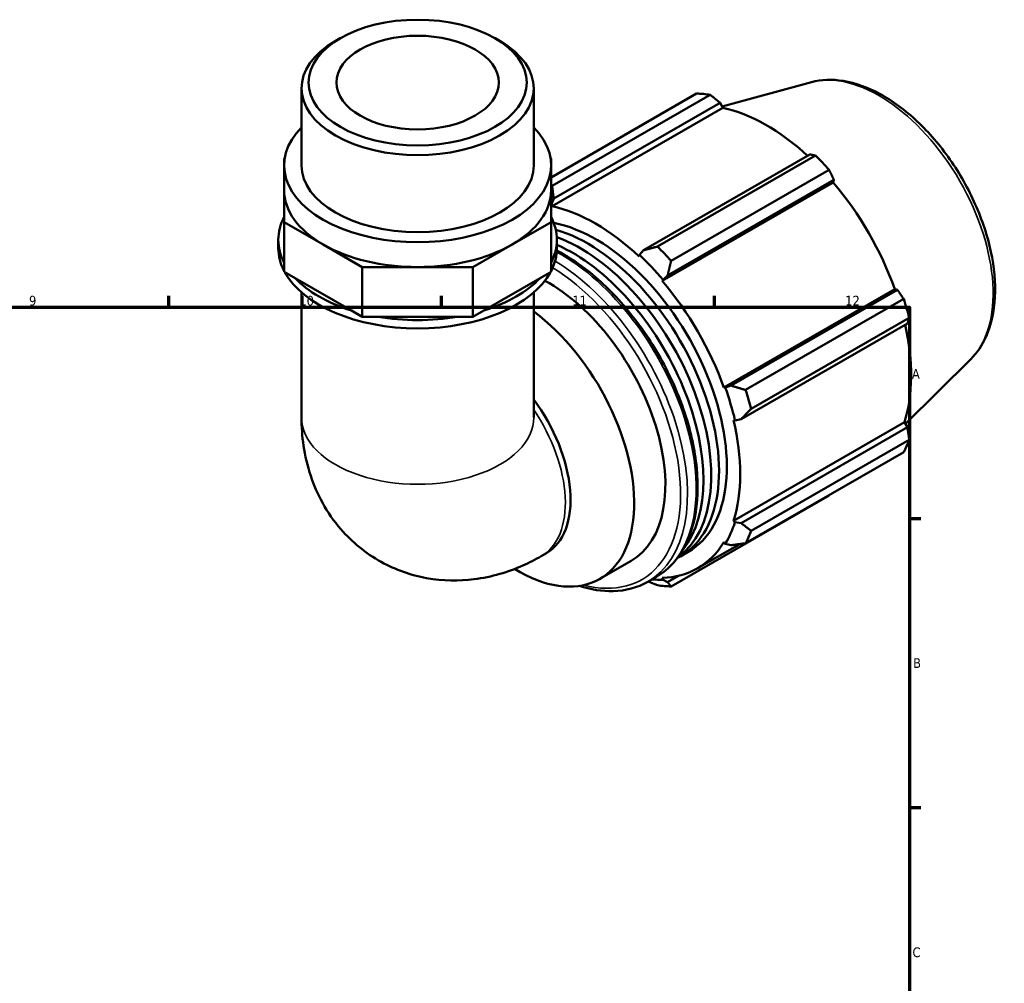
# Model space of a CAD drawing. Header units: millimetres. Extents: x 0 to 931, y 0 to 926.
# Tile 6 of 6: x 592 to 845, y 400 to 648. Entities that reach past the tile are written whole.
import ezdxf

# ---------------------------------------------------------------- set-up
doc = ezdxf.new("R2010")
doc.units = ezdxf.units.MM
for name, color, linetype, lineweight in [('Border (ISO)', 7, 'Continuous', 70), ('Visible (ISO)', 7, 'Continuous', 50), ('Visible Narrow (ISO)', 7, 'Continuous', 35)]:
    doc.layers.add(name, color=color, linetype=linetype, lineweight=lineweight)
doc.styles.add('Note Text (ISO)', font='tahoma.ttf')

# ---------------------------------------------------------------- blocks, each defined once
blk = doc.blocks.new('Borders Default Border')
at = {"layer": 'Border (ISO)'}
for p, q in [((630.75, 574), (630.75, 576.9)), ((700.83, 574), (700.83, 576.9)), ((770.92, 574), (770.92, 576.9)), ((821, 519.75), (823.9, 519.75)), ((821, 445.5), (823.9, 445.5))]:
    blk.add_line(p, q, dxfattribs=at)
at = {"layer": 'Border (ISO)', "flags": 128}
blk.add_lwpolyline([(20, 20), (20, 574), (821, 574), (821, 20), (20, 20)], dxfattribs=at)
at = {"layer": 'Border (ISO)', "color": 232, "true_color": 0xca0064, "char_height": 2.5, "attachment_point": 7, "style": 'Note Text (ISO)'}
for s, insert in [('9', (594.88, 574.35)), ('10', (664.29, 574.35)), ('11', (734.37, 574.4)), ('12', (804.46, 574.4)), ('A', (821.59, 555.62)), ('B', (821.89, 481.37)), ('C', (821.73, 407.08))]:
    blk.add_mtext(s, dxfattribs=dict(at, insert=insert))

msp = doc.modelspace()

# ---------------------------------------------------------------- linework, layer by layer
at = {"layer": 'Visible (ISO)'}
for p, q in [((674.7743, 643.0087), (673.5048, 642.272)), ((714.5509, 643.0087), (715.8204, 642.272)), ((664.8556, 610.3875), (664.8556, 630.1816)), ((724.4696, 610.3875), (724.4696, 630.1816)), ((795.7718, 631.7257), (772.8572, 625.5111)), ((728.9407, 607.3093), (766.306, 628.8266)), ((769.7937, 628.4884), (729.211, 605.1183)), ((729.169, 599.8887), (773.0576, 625.1624)), ((729.6076, 601.878), (772.3077, 626.4673)), ((772.3077, 626.4673), (773.0576, 625.1624)), ((660.5421, 612.2777), (660.3846, 612.187)), ((660.3846, 612.187), (660.3846, 610.3875)), ((728.9407, 612.187), (728.7832, 612.2777)), ((728.9407, 610.3875), (728.9407, 612.187)), ((795.3739, 613.1844), (752.6739, 588.595)), ((756.2666, 589.538), (796.8494, 612.9081)), ((660.3846, 604.0106), (660.3846, 610.3875)), ((728.9407, 604.0106), (728.9407, 610.3875)), ((800.3372, 609.2293), (759.7544, 585.8592)), ((757.498, 580.7096), (801.3865, 605.9833)), ((758.8504, 582.0802), (801.5505, 606.6695)), ((801.5505, 606.6695), (801.3865, 605.9833)), ((660.3846, 604.0106), (660.3846, 595.8343)), ((728.9407, 595.8343), (728.9407, 604.0106)), ((729.0489, 600.3984), (729.6076, 601.878)), ((729.169, 599.8887), (729.0489, 600.3984)), ((660.3846, 595.8343), (670.4244, 590.0528)), ((660.3846, 583.0806), (660.3846, 595.8343)), ((718.9009, 590.0528), (728.9407, 595.8343)), ((728.9407, 583.0806), (728.9407, 595.8343)), ((658.8942, 589.1313), (658.8942, 591.2569)), ((670.4244, 590.0528), (680.4642, 584.2712)), ((708.8611, 584.2712), (718.9009, 590.0528)), ((730.431, 589.1313), (730.431, 591.2569)), ((751.6346, 587.3922), (751.5144, 587.0208)), ((752.6739, 588.595), (751.6346, 587.3922)), ((680.4642, 584.2712), (694.6626, 584.2712)), ((680.4642, 571.5175), (680.4642, 584.2712)), ((694.6626, 584.2712), (708.8611, 584.2712)), ((708.8611, 571.5175), (708.8611, 584.2712)), ((663.1996, 581.4595), (660.3846, 583.0806)), ((728.9407, 583.0806), (726.1256, 581.4595)), ((757.6824, 581.0131), (758.8504, 582.0802)), ((677.6491, 573.1386), (663.1996, 581.4595)), ((726.1256, 581.4595), (711.6761, 573.1386)), ((757.498, 580.7096), (757.6824, 581.0131)), ((664.8556, 577.7455), (664.8556, 545.675)), ((724.4696, 577.7455), (724.4696, 545.675)), ((773.2985, 553.3422), (817.1871, 578.6159)), ((817.8608, 578.4193), (775.1607, 553.83)), ((817.1871, 578.6159), (817.8608, 578.4193)), ((778.8857, 552.723), (819.4684, 576.0931)), ((680.4642, 571.5175), (677.6491, 573.1386)), ((684.4453, 571.5175), (680.4642, 571.5175)), ((704.8799, 571.5175), (684.4453, 571.5175)), ((708.8611, 571.5175), (704.8799, 571.5175)), ((711.6761, 573.1386), (708.8611, 571.5175)), ((777.7191, 545.2155), (820.4192, 569.8048)), ((820.9131, 571.2286), (780.3303, 547.8586)), ((836.6998, 560.6532), (819.9005, 544.0302)), ((775.1607, 553.83), (773.6529, 553.3514)), ((773.6529, 553.3514), (773.2985, 553.3422)), ((775.777, 544.9969), (776.158, 544.9164)), ((775.777, 519.1614), (819.6655, 544.4352)), ((776.158, 544.9164), (777.7191, 545.2155)), ((819.6655, 544.4352), (820.4192, 543.136)), ((820.4192, 543.136), (777.7191, 518.5466)), ((780.3303, 516.5772), (820.9131, 539.9472)), ((819.4684, 536.7467), (778.8857, 513.3766)), ((759.7544, 502.2743), (800.3372, 525.6443)), ((776.158, 518.8031), (775.777, 519.1614)), ((777.7191, 518.5466), (776.158, 518.8031)), ((773.2985, 513.6706), (773.6529, 513.2533)), ((773.6529, 513.2533), (775.1607, 512.8787)), ((726.3987, 510.0597), (727.7247, 510.8233)), ((762.1323, 510.0123), (764.1357, 511.166)), ((766.5634, 506.9504), (777.3636, 513.1698)), ((741.4535, 504.2263), (749.4674, 508.8412)), ((753.7418, 503.4788), (755.9668, 504.7601)), ((757.6824, 503.9852), (757.498, 504.5011)), ((758.8504, 503.4134), (757.6824, 503.9852)), ((761.6421, 505.021), (758.8504, 503.4134))]:
    msp.add_line(p, q, dxfattribs=at)
for major_axis in [(28.0186, 0), (20.8649, 0)]:
    msp.add_ellipse((694.6626, 631.6437), major_axis=major_axis, ratio=0.5758617, dxfattribs=at)
for centre, major_axis, ratio, start_param, end_param in [((694.6626, 630.1816), (-29.807, 0), 0.5758617, 5.50163969, 10.20632358), ((783.3216, 577.2354), (-28.1953, 48.962), 0.57809312, 5.84515614, 5.93968373), ((784.2303, 577.7587), (26.2216, -45.5346), 0.57809312, 2.06964335, 2.66356082), ((694.6626, 610.3875), (-34.278, 0), 0.5758617, 5.76671017, 9.9412531), ((783.3216, 577.2354), (28.1953, -48.962), 0.57809312, 1.91816532, 2.01269291), ((694.6626, 610.3875), (-29.807, 0), 0.5758617, 0, 3.14159265), ((742.7388, 553.8654), (-28.1953, 48.962), 0.57809312, 5.84515614, 5.85235598), ((784.2303, 577.7587), (26.2216, -45.5346), 0.57809312, 1.26729742, 1.87816265), ((694.6626, 604.0106), (-34.278, 0), 0.5758617, 0, 0.78539816), ((694.6626, 604.0106), (34.278, 0), 0.5758617, 5.49778714, 6.28318531), ((740.3417, 552.485), (26.5036, -46.0242), 0.57809312, 2.66356082, 2.66658351), ((740.3417, 552.485), (-26.2216, 45.5346), 0.57809312, 5.19428823, 5.80515347), ((694.6626, 591.2569), (-35.7684, 0), 0.5758617, 5.99349831, 6.5728723), ((694.6626, 591.2569), (35.7684, 0), 0.5758617, 5.99349831, 6.5728723), ((740.3417, 552.485), (23.794, -41.319), 0.57809312, 0, 2.68173565), ((738.3382, 551.3313), (23.794, -41.319), 0.57809312, 6.25290059, 8.88682389), ((736.3348, 550.1775), (23.794, -41.319), 0.57809312, 0.05869551, 2.53477764), ((694.6626, 589.1313), (-35.7684, 0), 0.5758617, 0, 0.28968699), ((694.6626, 604.0106), (34.278, 0), 0.5758617, 3.92699082, 4.71238898), ((694.6626, 604.0106), (34.278, 0), 0.5758617, 4.71238898, 5.49778714), ((694.6626, 589.1313), (35.7684, 0), 0.5758617, 5.99349831, 6.28318531), ((734.3313, 549.0238), (23.794, -41.319), 0.57809312, 0.22291875, 2.47407158), ((742.7388, 553.8654), (-28.1953, 48.962), 0.57809312, 5.05975798, 5.15428557), ((740.3417, 552.485), (26.5036, -46.0242), 0.57809312, 1.87816265, 2.05269558), ((694.6626, 589.1313), (-35.7684, 0), 0.5758617, 0.30187351, 2.83971914), ((694.6626, 591.2569), (35.7684, 0), 0.5758617, 3.63730382, 4.21667781), ((694.6626, 591.2569), (35.7684, 0), 0.5758617, 5.20810015, 5.78747414), ((728.3209, 545.5627), (21.1465, -36.7215), 0.57809312, 0, 2.39091871), ((740.3417, 552.485), (-26.2216, 45.5346), 0.57809312, 4.40889007, 5.01975531), ((783.3216, 577.2354), (28.1953, -48.962), 0.57809312, 1.13276716, 1.22729475), ((694.6626, 591.2569), (35.7684, 0), 0.5758617, 4.42270199, 5.00207597), ((720.307, 540.9478), (21.1465, -36.7215), 0.57809312, 5.47360509, 8.50194127), ((784.2303, 577.7587), (26.2216, -45.5346), 0.57809312, 0.48189925, 1.07597742), ((740.3417, 552.485), (26.5036, -46.0242), 0.57809312, 1.09276449, 1.26729742), ((742.7388, 553.8654), (-28.1953, 48.962), 0.57809312, 4.27435981, 4.3688874), ((712.85, 536.6536), (14.8747, -25.8303), 0.57809312, 0, 1.7742065), ((740.3417, 552.485), (-26.2216, 45.5346), 0.57809312, 3.62349191, 4.23435714), ((783.3216, 577.2354), (28.1953, -48.962), 0.57809312, 0.34736899, 0.44189659), ((740.3417, 552.485), (26.5036, -46.0242), 0.57809312, 0.30736633, 0.48189925), ((742.7388, 553.8654), (28.1953, -48.962), 0.57809312, 0.34736899, 0.44189659), ((740.3417, 552.485), (26.2216, -45.5346), 0.57809312, 5.9796864, 6.59055163), ((740.3417, 552.485), (26.5036, -46.0242), 0.57809312, 5.89482687, 5.9796864), ((742.7388, 553.8654), (28.1953, -48.962), 0.57809312, 5.84515614, 5.93968373)]:
    msp.add_ellipse(centre, major_axis=major_axis, ratio=ratio, start_param=start_param, end_param=end_param, dxfattribs=at)
for points, knots in [([(795.7718, 631.7257), (798.3454, 632.4237), (801.1206, 632.5152), (807.0652, 631.567), (810.2531, 630.4107), (816.6711, 626.9221), (819.8989, 624.5348), (825.9777, 618.8253), (828.8279, 615.5045), (833.8799, 608.2793), (836.0839, 604.3793), (839.6458, 596.3646), (841.0032, 592.2514), (842.7257, 584.1794), (843.0863, 580.2227), (842.706, 572.8454), (841.9655, 569.4202), (839.6455, 564.2297), (838.3279, 562.2643), (836.6998, 560.6532)], [5.65088645, 5.65088645, 5.65088645, 5.65088645, 5.93753234, 5.93753234, 6.25525261, 6.25525261, 6.58770365, 6.58770365, 6.91953965, 6.91953965, 7.24961921, 7.24961921, 7.57978479, 7.57978479, 7.9117999, 7.9117999, 8.24392613, 8.24392613, 8.49014791, 8.49014791, 8.49014791, 8.49014791]), ([(730.4148, 588.5108), (732.8153, 587.26), (735.2163, 585.7209), (741.2667, 581.113), (744.8485, 577.6696), (751.4304, 569.8835), (754.4306, 565.5442), (759.5572, 556.403), (761.6834, 551.6033), (764.8505, 542.013), (765.8899, 537.2242), (766.7639, 528.1243), (766.5963, 523.8151), (765.034, 516.1256), (763.6426, 512.7393), (760.1135, 507.8116), (758.1848, 506.0374), (755.9668, 504.7601)], [6.2357965, 6.2357965, 6.2357965, 6.2357965, 6.44245784, 6.44245784, 6.76668326, 6.76668326, 7.09018387, 7.09018387, 7.41340072, 7.41340072, 7.73697618, 7.73697618, 8.06126762, 8.06126762, 8.38422601, 8.38422601, 8.64131351, 8.64131351, 8.64131351, 8.64131351]), ([(664.8556, 545.675), (664.8556, 540.9338), (665.4673, 535.899), (668.7682, 526.0542), (671.2487, 521.2631), (677.8095, 513.6944), (681.3579, 510.7586), (689.0057, 506.5312), (693.0127, 505.1479), (701.1901, 503.6588), (705.328, 503.6441), (713.779, 504.7062), (717.9364, 506.0036), (723.3152, 508.3834), (724.8939, 509.1932), (726.3987, 510.0597)], [3.14159265, 3.14159265, 3.14159265, 3.14159265, 3.45575192, 3.45575192, 3.73087193, 3.73087193, 3.93905172, 3.93905172, 4.13210804, 4.13210804, 4.34107563, 4.34107563, 4.59749133, 4.59749133, 4.71238898, 4.71238898, 4.71238898, 4.71238898]), ([(753.7418, 503.4788), (751.1134, 501.9652), (748.0859, 501.1565), (742.0774, 501.0104), (739.1535, 501.4703), (736.17, 502.4224)], [2.358128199, 2.358128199, 2.358128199, 2.358128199, 2.66277938, 2.66277938, 2.923090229, 2.923090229, 2.923090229, 2.923090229])]:
    msp.add_open_spline(points, degree=3, knots=knots, dxfattribs=at)
for points, weights in [([(772.3077, 626.4673), (771.0815, 627.4602), (769.7937, 628.4884)], [1.00175184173, 1.00128430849, 1]), ([(796.8494, 612.9081), (796.1017, 613.052), (795.3739, 613.1844)], [1, 1.00128430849, 1.00175184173]), ([(801.5505, 606.6695), (800.9613, 607.9262), (800.3372, 609.2293)], [1.00175184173, 1.0012843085, 1]), ([(729.6076, 601.878), (729.3977, 603.4561), (729.211, 605.1183)], [1.00661447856, 1.01267549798, 1.01794136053]), ([(756.2666, 589.538), (754.4179, 589.0479), (752.6739, 588.595)], [1.01794136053, 1.01267549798, 1.00661447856]), ([(758.8504, 582.0802), (759.2775, 583.9221), (759.7544, 585.8592)], [1.00661447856, 1.01267549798, 1.01794136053]), ([(819.4684, 576.0931), (818.6533, 577.2829), (817.8608, 578.4193)], [1, 1.00128430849, 1.00175184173]), ([(820.4192, 569.8048), (820.6662, 570.5051), (820.9131, 571.2286)], [1.00175184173, 1.00128430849, 1]), ([(778.8857, 552.723), (776.9695, 553.2788), (775.1607, 553.83)], [1.01794136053, 1.01267549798, 1.00661447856]), ([(777.7191, 545.2155), (778.9824, 546.501), (780.3303, 547.8586)], [1.00661447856, 1.01267549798, 1.01794136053]), ([(820.9131, 539.9472), (820.6662, 541.5771), (820.4192, 543.136)], [1, 1.00128430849, 1.00175184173]), ([(800.3372, 525.6443), (800.3687, 525.7052), (800.4001, 525.7659)], [1, 1.00006473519, 1.00012739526]), ([(780.3303, 516.5772), (778.9824, 517.573), (777.7191, 518.5466)], [1.01794136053, 1.01267549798, 1.00661447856]), ([(775.1607, 512.8787), (776.9695, 513.1135), (778.8857, 513.3766)], [1.00661447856, 1.01267549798, 1.01794136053]), ([(753.8563, 503.5448), (755.0382, 503.081), (756.2666, 502.6124)], [1.01057853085, 1.01443611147, 1.01794136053]), ([(759.7544, 502.2743), (759.2775, 502.8464), (758.8504, 503.4134)], [1.01794136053, 1.01267549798, 1.00661447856])]:
    msp.add_rational_spline(points, weights, degree=2, dxfattribs=at)
at = {"layer": 'Visible Narrow (ISO)'}
for centre, major_axis, ratio, start_param, end_param in [((813.1065, 594.3874), (-20.7, 35.9462), 0.57809312, 3.29275825, 6.13201971), ((731.4369, 547.357), (24.5299, -42.5969), 0.57809312, 0, 2.38829125), ((728.3209, 545.5627), (23.9011, -41.505), 0.57809312, 5.76859048, 8.61089407), ((729.2119, 546.0757), (24.5299, -42.5969), 0.57809312, 0, 2.33644468), ((711.524, 535.89), (14.8747, -25.8303), 0.57809312, 0, 1.69673919), ((694.6626, 545.675), (29.807, 0), 0.5758617, 3.14159265, 6.28318531)]:
    msp.add_ellipse(centre, major_axis=major_axis, ratio=ratio, start_param=start_param, end_param=end_param, dxfattribs=at)

# ---------------------------------------------------------------- block references
msp.add_blockref('Borders Default Border', (0, 0))

doc.saveas('drawing.dxf')
